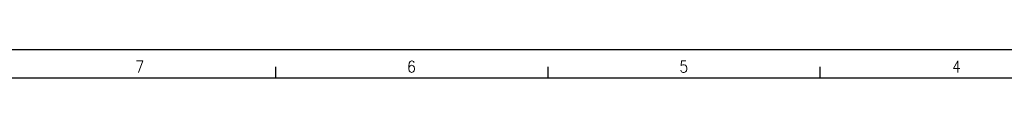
# Model space of a CAD drawing. Header units: inches. Extents: x -381 to 15845, y -418 to 176.
# Tile 13 of 35: x 121.18 to 294.56, y 170.62 to 175.62. Entities that reach past the tile are written whole.
import ezdxf

# ---------------------------------------------------------------- set-up
doc = ezdxf.new("R2010")
doc.units = ezdxf.units.IN
doc.layers.add('1', color=7, linetype='Continuous')
doc.styles.add('CONVERTER_12', font='txt.shx', dxfattribs={"width": 0.9})

# ---------------------------------------------------------------- blocks, each defined once
blk = doc.blocks.new('Marco_a1', base_point=(38.87, -121.38))
at = {"layer": '1', "color": 2, "linetype": 'Continuous'}
for p, q in [((458.87, 175.62), (-381.13, 175.62)), ((166.22, 172.62), (166.22, 170.62)), ((214.16, 172.62), (214.16, 170.62)), ((262.1, 172.62), (262.1, 170.62))]:
    blk.add_line(p, q, dxfattribs=at)
at = {"layer": '1', "color": 7, "linetype": 'Continuous'}
blk.add_line((453.87, 170.62), (-361.13, 170.62), dxfattribs=at)
at = {"layer": '1', "color": 2, "char_height": 2, "attachment_point": 4, "line_spacing_factor": 1.20048, "style": 'CONVERTER_12'}
for s, insert in [('7', (141.53, 172.65)), ('6', (189.38, 172.65)), ('5', (237.35, 172.65)), ('4', (285.36, 172.65))]:
    blk.add_mtext(s, dxfattribs=dict(at, insert=insert))
blk = doc.blocks.new('Top', base_point=(38.87, -121.38))
blk.add_blockref('Marco_a1', (38.87, -121.38))
blk = doc.blocks.new('_dummy_frame', base_point=(-381.13, -418.38))
blk.add_blockref('Top', (38.87, -121.38))

msp = doc.modelspace()

# ---------------------------------------------------------------- block references
at = {"layer": '1'}
msp.add_blockref('_dummy_frame', (-381.13, -418.38), dxfattribs=at)

doc.saveas('drawing.dxf')
